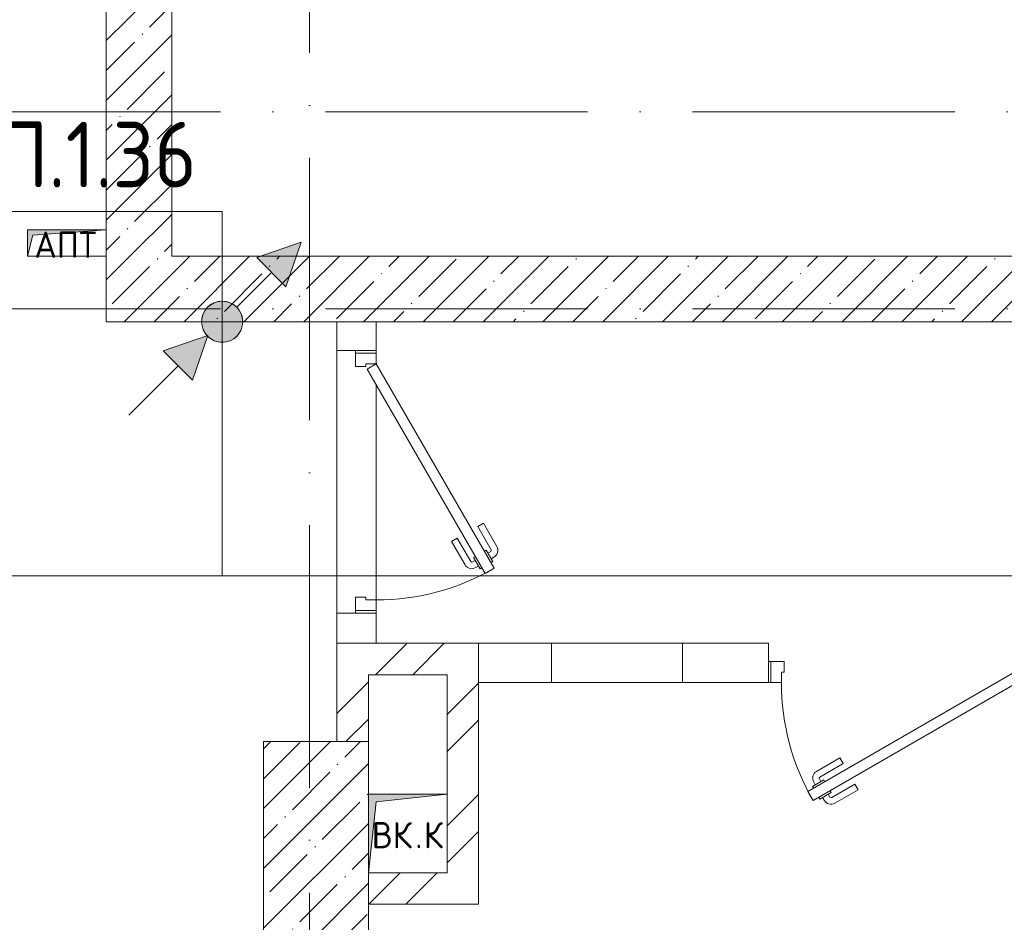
# Model space of a CAD drawing. Header units: millimetres. Extents: x -5460 to 47962, y 30005 to 103451.
# Tile 92 of 192: x 21973 to 25727, y 42893 to 46332. Entities that reach past the tile are written whole.
import ezdxf

# ---------------------------------------------------------------- set-up
doc = ezdxf.new("R2010")
doc.units = ezdxf.units.MM
doc.linetypes.add('4_ Штрихпунктир_ 10 х 2 мм', pattern=[1400, 1000, -200, 0, -200])
for name, color, linetype, lineweight in [('A-____-NOTE-TEXT', 5, 'Continuous', 9), ('A-DETL-____-THIN', 7, 'Continuous', 9), ('A-DOOR-____-MCUT', 7, 'Continuous', 18), ('A-DOOR-____-OTLN', 7, 'Continuous', 9), ('A-DOOR-FRAM-MCUT', 7, 'Continuous', 18), ('A-WALL-____-MCUT', 7, 'Continuous', 9), ('A-WALL-____-OTLN', 7, 'Continuous', 9), ('A-WALL-____-PATT', 7, 'Continuous', 9), ('G-____-____-TEXT', 7, 'Continuous', 9), ('I-WALL-____-MCUT', 7, 'Continuous', 9), ('I-WALL-____-OTLN', 7, 'Continuous', 9), ('M-EQPM-____-OTLN', 7, 'Continuous', 9), ('S-COLS-____-MCUT', 7, 'Continuous', 9), ('S-COLS-____-OTLN', 7, 'Continuous', 9), ('S-GRID-____-OTLN', 7, 'Continuous', 9)]:
    doc.layers.add(name, color=color, linetype=linetype, lineweight=lineweight)
doc.layers.add('A-DETL-____-OTLN', color=7, linetype='Continuous', lineweight=9, true_color=0x00a600)
doc.styles.add('GOST Common', font='GOST_Common.ttf', dxfattribs={"height": 100})
doc.styles.add('ISOCPEUR', font='isocpeur.ttf', dxfattribs={"width": 0.9, "height": 250})
pattern_1 = [(45, (0, 0), (-212.132, 212.132), []), (45, (0, 141.4), (-212.132, 212.132), [])]
pattern_2 = [(45, (0, 0), (-114.04925, 114.04925), []), (45, (114.05, 0), (-114.04925, 114.04925), [201.613, -40.323, 3.353, -36.97])]

# ---------------------------------------------------------------- blocks, each defined once
blk = doc.blocks.new('АР_Дверь однопольная - 1000х2100h_900__Глухая_1 эт-4647087-ВКК_01_К1_З_ЭОМ_кабель_')
at = {"layer": 'A-DOOR-____-MCUT', "color": 253, "lineweight": 13, "true_color": 0xaaaaaa}
for p, q in [((329.4, 525), (-450, 75)), ((-430, 40.4), (349.4, 490.4)), ((349.4, 490.4), (329.4, 525)), ((-450, 75), (-430, 40.4))]:
    blk.add_line(p, q, dxfattribs=at)
at = {"layer": 'A-DOOR-____-OTLN', "color": 253, "lineweight": 5, "true_color": 0xaaaaaa}
for p, q in [((157.2, 483.3), (246, 534.6)), ((169.7, 461.7), (258.5, 512.9)), ((303.8, 519.4), (260.5, 494.4)), ((260.5, 494.4), (264.5, 487.5)), ((271.3, 500.7), (265.3, 511.1)), ((292.9, 513.2), (286.9, 523.6)), ((307.8, 512.5), (303.8, 519.4)), ((169.7, 461.7), (157.2, 483.3)), ((288.5, 445.9), (284.5, 452.9)), ((331.8, 470.9), (288.5, 445.9)), ((299.3, 452.2), (305.3, 441.8)), ((320.9, 464.7), (327, 454.3)), ((327.8, 477.9), (331.8, 470.9)), ((214.7, 383.7), (303.5, 435)), ((227.2, 362.1), (316, 413.3)), ((214.7, 383.7), (227.2, 362.1))]:
    blk.add_line(p, q, dxfattribs=at)
for centre, radius, start, end in [((261, 508.6), 30, 30, 120), ((261, 508.6), 4.99, 30, 120), ((-450, 75), 900, 360, 30), ((301, 439.3), 30, 300, 30), ((301, 439.3), 4.99, 300, 30)]:
    blk.add_arc(centre, radius, start, end, dxfattribs=at)
at = {"layer": 'A-DOOR-FRAM-MCUT', "color": 253, "lineweight": 13, "true_color": 0xaaaaaa}
for p, q in [((-490, 75), (-500, 75)), ((-450, 75), (-490, 75)), ((-490, 75), (-490, -5)), ((-450, 35), (-450, 75)), ((490, 75), (450, 75)), ((450, 75), (450, 35)), ((490, -5), (490, 75)), ((490, 75), (500, 75)), ((-440, 35), (-450, 35)), ((-440, -5), (-440, 35)), ((450, 35), (440, 35)), ((440, 35), (440, -5)), ((-490, -5), (-500, -5)), ((-490, -5), (-440, -5)), ((440, -5), (490, -5)), ((490, -5), (500, -5))]:
    blk.add_line(p, q, dxfattribs=at)
blk = doc.blocks.new('АР_Дверь однопольная - 1000х2100h_900__Глухая_1 эт-4640983-ВКК_01_К1_З_ЭОМ_кабель_')
at = {"layer": 'A-DOOR-____-MCUT', "color": 253, "lineweight": 13, "true_color": 0xaaaaaa}
for p, q in [((329.4, 525), (-450, 75)), ((-430, 40.4), (349.4, 490.4)), ((349.4, 490.4), (329.4, 525)), ((-450, 75), (-430, 40.4))]:
    blk.add_line(p, q, dxfattribs=at)
at = {"layer": 'A-DOOR-____-OTLN', "color": 253, "lineweight": 5, "true_color": 0xaaaaaa}
for p, q in [((157.2, 483.3), (246, 534.6)), ((169.7, 461.7), (258.5, 512.9)), ((303.8, 519.4), (260.5, 494.4)), ((260.5, 494.4), (264.5, 487.5)), ((271.3, 500.7), (265.3, 511.1)), ((292.9, 513.2), (286.9, 523.6)), ((307.8, 512.5), (303.8, 519.4)), ((169.7, 461.7), (157.2, 483.3)), ((288.5, 445.9), (284.5, 452.9)), ((331.8, 470.9), (288.5, 445.9)), ((299.3, 452.2), (305.3, 441.8)), ((320.9, 464.7), (327, 454.3)), ((327.8, 477.9), (331.8, 470.9)), ((214.7, 383.7), (303.5, 435)), ((227.2, 362.1), (316, 413.3)), ((214.7, 383.7), (227.2, 362.1))]:
    blk.add_line(p, q, dxfattribs=at)
for centre, radius, start, end in [((261, 508.6), 30, 30, 120), ((261, 508.6), 4.99, 30, 120), ((-450, 75), 900, 360, 30), ((301, 439.3), 30, 300, 30), ((301, 439.3), 4.99, 300, 30)]:
    blk.add_arc(centre, radius, start, end, dxfattribs=at)
at = {"layer": 'A-DOOR-FRAM-MCUT', "color": 253, "lineweight": 13, "true_color": 0xaaaaaa}
for p, q in [((-490, 75), (-500, 75)), ((-450, 75), (-490, 75)), ((-490, 75), (-490, -5)), ((-450, 35), (-450, 75)), ((490, 75), (450, 75)), ((450, 75), (450, 35)), ((490, -5), (490, 75)), ((490, 75), (500, 75)), ((-440, 35), (-450, 35)), ((-440, -5), (-440, 35)), ((450, 35), (440, 35)), ((440, 35), (440, -5)), ((-490, -5), (-500, -5)), ((-490, -5), (-440, -5)), ((440, -5), (490, -5)), ((490, -5), (500, -5))]:
    blk.add_line(p, q, dxfattribs=at)
blk = doc.blocks.new('КР_Колонна_ЖБ_Прямоугольная - 400x1425h_B40-2411712-ВКК_01_К1_З_ЭОМ_кабель_')
at = {"layer": 'S-COLS-____-OTLN', "lineweight": 5, "true_color": 0xaaaaaa}
h = blk.add_hatch(dxfattribs=at)
h.set_pattern_fill('FP_23', color=253, style=0, pattern_type=2)
h.set_pattern_definition([(225, (21125, 41987.5), (114.04925, -114.04925), []), (225, (21010.95, 41987.5), (114.04925, -114.04925), [201.613, -40.323, 3.353, -36.97])])
h.paths.add_polyline_path([(200, 712.5), (-200, 712.5), (-200, -712.5), (200, -712.5), (200, -212.5)])
at = {"layer": 'S-COLS-____-MCUT', "color": 253, "lineweight": 5, "true_color": 0xaaaaaa}
for p, q in [((200, 712.5), (-200, 712.5)), ((-200, 712.5), (-200, -212.5)), ((200, -712.5), (200, 712.5)), ((-200, -512.5), (-200, -712.5)), ((-200, -712.5), (200, -712.5))]:
    blk.add_line(p, q, dxfattribs=at)
blk = doc.blocks.new('АР_Канал вертикальный прямоугольный - ВК_К-7548682-ВКК_01_К1_З_ЭОМ_кабель_')
at = {"layer": 'M-EQPM-____-OTLN', "lineweight": 5, "true_color": 0xe2e2e2}
blk.add_hatch(color=254, dxfattribs=at).paths.add_polyline_path([(-150, -150), (-120, 120), (150, 150), (-150, 150), (-150, 60.8)])
at = {"layer": 'M-EQPM-____-OTLN', "color": 253, "lineweight": 13, "true_color": 0xaaaaaa}
for p, q in [((150, 150), (-150, 150)), ((-150, 150), (-150, -150)), ((150, 150), (-150, 150)), ((-150, 150), (-150, -150)), ((-150, -150), (-120, 120)), ((-150, -150), (-120, 120)), ((-120, 120), (150, 150)), ((-120, 120), (150, 150)), ((150, -150), (150, 150)), ((-150, -150), (150, -150))]:
    blk.add_line(p, q, dxfattribs=at)
at = {"layer": 'M-EQPM-____-OTLN', "color": 253, "lineweight": 5, "true_color": 0xaaaaaa}
for p, q in [((-150, -150), (-150, 150)), ((-150, 150), (150, 150)), ((150, 150), (150, -150)), ((150, -150), (-150, -150))]:
    blk.add_line(p, q, dxfattribs=at)
blk = doc.blocks.new('АР_Канал вертикальный прямоугольный - АПТ-5078204-ВКК_01_К1_З_ЭОМ_кабель_')
at = {"layer": 'M-EQPM-____-OTLN', "lineweight": 5, "true_color": 0xe2e2e2}
blk.add_hatch(color=254, dxfattribs=at).paths.add_polyline_path([(-150, -50), (-130, 30), (150, 50), (-150, 50)])
at = {"layer": 'M-EQPM-____-OTLN', "color": 253, "lineweight": 13, "true_color": 0xaaaaaa}
for p, q in [((150, 50), (-150, 50)), ((-150, 50), (-150, -50)), ((150, 50), (-150, 50)), ((-150, 50), (-150, -50)), ((-130, 30), (150, 50)), ((-130, 30), (150, 50)), ((150, -50), (150, 50)), ((-150, -50), (-130, 30)), ((-150, -50), (-130, 30)), ((-150, -50), (150, -50))]:
    blk.add_line(p, q, dxfattribs=at)
at = {"layer": 'M-EQPM-____-OTLN', "color": 253, "lineweight": 5, "true_color": 0xaaaaaa}
for p, q in [((-150, -50), (-150, 50)), ((-150, 50), (150, 50)), ((150, 50), (150, -50)), ((150, -50), (-150, -50))]:
    blk.add_line(p, q, dxfattribs=at)
blk = doc.blocks.new('Наметкина 10_РД_АР_К1_отсоединено_rvt-1-ВКК_01_К1_З_ЭОМ_кабель_')
at = {"layer": 'A-WALL-____-PATT', "lineweight": 5, "true_color": 0xaaaaaa}
h = blk.add_hatch(dxfattribs=at)
h.set_pattern_fill('FP_5', color=253, style=0, pattern_type=2)
h.set_pattern_definition(pattern_2)
h.paths.add_polyline_path([(20325, 44550), (20575, 44550), (20575, 47350), (20325, 47350), (20325, 45579.8)])
h = blk.add_hatch(dxfattribs=at)
h.set_pattern_fill('FP_5', color=253, style=0, pattern_type=2)
h.set_pattern_definition(pattern_2)
h.paths.add_polyline_path([(26950, 44300), (26950, 44550), (20325, 44550), (20325, 44300), (26850, 44300)])
h = blk.add_hatch(dxfattribs=at)
h.set_pattern_fill('FP_3', color=253, style=0, pattern_type=2)
h.set_pattern_definition(pattern_1)
h.paths.add_polyline_path([(21625, 42955), (21625, 43075), (21205, 43075), (21205, 42955), (21530.9, 42955)])
h = blk.add_hatch(dxfattribs=at)
h.set_pattern_fill('FP_3', color=253, style=0, pattern_type=2)
h.set_pattern_definition(pattern_1)
h.paths.add_polyline_path([(21625, 42080.1), (21745, 42080.1), (21745, 43075), (21625, 43075), (21625, 42200)])
h = blk.add_hatch(dxfattribs=at)
h.set_pattern_fill('FP_2', color=253, style=0, pattern_type=2)
h.set_pattern_definition([(0, (0, 0), (0, 500), []), (90, (0, 0), (-500, 3e-14), [])])
h.paths.add_polyline_path([(26650, 42925), (26650, 43075), (25340, 43075), (25340, 42925)])
h.paths.add_polyline_path([(24190.5, 42925), (24440, 42925), (24440, 43075), (23850, 43075), (23850, 42925)])
h.paths.add_polyline_path([(22850, 42925), (22850, 43075), (21745, 43075), (21745, 42925)])
h = blk.add_hatch(dxfattribs=at)
h.set_pattern_fill('FP_3', color=253, style=0, pattern_type=2)
h.set_pattern_definition(pattern_1)
h.paths.add_polyline_path([(21325, 42700), (21325, 42955), (21205, 42955), (21205, 42700)])
h = blk.add_hatch(dxfattribs=at)
h.set_pattern_fill('FP_3', color=253, style=0, pattern_type=2)
h.set_pattern_definition(pattern_1)
h.paths.add_polyline_path([(21625, 42080), (21625, 42200), (21325, 42200), (21325, 42080), (21530.9, 42080)])
at = {"layer": 'A-WALL-____-MCUT', "color": 253, "lineweight": 5, "true_color": 0xaaaaaa}
for p, q in [((21355, 44300), (21205, 44300)), ((21205, 44300), (21205, 44190)), ((21355, 44190), (21355, 44300)), ((21205, 44190), (21355, 44190)), ((21355, 43190), (21205, 43190)), ((21205, 43190), (21205, 43075)), ((21355, 43075), (21355, 43190)), ((21205, 43075), (21355, 43075)), ((22850, 43075), (21745, 43075)), ((21745, 43075), (21745, 42955)), ((21745, 43075), (21745, 42955)), ((22850, 42925), (22850, 43075)), ((21745, 42955), (21745, 42925)), ((21745, 42925), (21745, 42955)), ((21745, 42925), (22850, 42925))]:
    blk.add_line(p, q, dxfattribs=at)
at = {"layer": 'A-WALL-____-OTLN', "color": 253, "lineweight": 5, "true_color": 0xaaaaaa}
for p, q in [((21205, 43190), (21205, 44190)), ((21355, 44190), (21355, 44180)), ((21355, 44060), (21355, 43240)), ((21355, 43200), (21355, 43190))]:
    blk.add_line(p, q, dxfattribs=at)
at = {"layer": 'I-WALL-____-MCUT', "color": 253, "lineweight": 5, "true_color": 0xaaaaaa}
for p, q in [((20325, 47350), (20325, 44550)), ((20575, 44550), (20575, 47130)), ((20325, 44550), (20325, 44300)), ((26950, 44550), (20575, 44550)), ((20325, 44300), (26950, 44300)), ((21745, 43075), (21205, 43075)), ((21205, 43075), (21205, 42955)), ((21205, 42955), (21205, 42700)), ((21325, 42700), (21325, 42955)), ((21325, 42955), (21625, 42955)), ((21625, 42955), (21625, 42500)), ((21745, 42080.1), (21745, 42925)), ((21325, 42080), (21625, 42080)), ((21625, 42080.1), (21745, 42080.1))]:
    blk.add_line(p, q, dxfattribs=at)
at = {"layer": 'I-WALL-____-OTLN', "color": 253, "lineweight": 5, "true_color": 0xaaaaaa}
blk.add_line((21745, 43075), (21625, 43075), dxfattribs=at)
at = {"layer": 'A-DOOR-____-OTLN', "color": 253, "lineweight": 5, "true_color": 0xaaaaaa}
for name, p, rotation in [('АР_Дверь однопольная - 1000х2100h_900__Глухая_1 эт-4640983-ВКК_01_К1_З_ЭОМ_кабель_', (21280, 43690), 270), ('АР_Дверь однопольная - 1000х2100h_900__Глухая_1 эт-4647087-ВКК_01_К1_З_ЭОМ_кабель_', (23350, 43000), 180)]:
    blk.add_blockref(name, p, dxfattribs=dict(at, rotation=rotation))
at = {"layer": 'M-EQPM-____-OTLN', "color": 253, "lineweight": 5, "true_color": 0xaaaaaa}
for name, p in [('АР_Канал вертикальный прямоугольный - АПТ-5078204-ВКК_01_К1_З_ЭОМ_кабель_', (20175, 44600)), ('АР_Канал вертикальный прямоугольный - ВК_К-7548682-ВКК_01_К1_З_ЭОМ_кабель_', (21475, 42350))]:
    blk.add_blockref(name, p, dxfattribs=at)
at = {"layer": 'S-COLS-____-OTLN', "color": 253, "lineweight": 5, "true_color": 0xaaaaaa, "rotation": 180}
blk.add_blockref('КР_Колонна_ЖБ_Прямоугольная - 400x1425h_B40-2411712-ВКК_01_К1_З_ЭОМ_кабель_', (21125, 41987.5), dxfattribs=at)
at = {"layer": 'A-____-NOTE-TEXT', "color": 253, "lineweight": 5, "true_color": 0xaaaaaa, "char_height": 100, "attachment_point": 1, "style": 'GOST Common'}
for s, insert, width in [('АПТ', (20050.9, 44643.6), 304.641), ('ВК', (21337.4, 42393.6), 200.422), ('\\fGOST Common|b0|i0|c204|p34|;К', (21535.8, 42393.6), 96.202), ('\\fGOST Common|b0|i0|c204|p34|;.', (21502.8, 42393.6), 40.084)]:
    blk.add_mtext(s, dxfattribs=dict(at, insert=insert, width=width))
blk = doc.blocks.new('УГО Выше ниже синее _ 2020 - УГО Выше ниже синее _ 2020-2088885--01 ЭМ')
at = {"layer": 'A-____-NOTE-TEXT', "lineweight": 9}
h = blk.add_hatch(color=5, dxfattribs=at)
edge = h.paths.add_edge_path()
edge.add_arc((0, 0), 0.392, 0, 180)
edge.add_arc((0, 0), 0.392, 180, 360)
blk.add_hatch(color=5, dxfattribs=at).paths.add_polyline_path([(-0.565, -1.112), (-1.122, -0.555), (-0.272, -0.263)])
at = {"layer": 'A-____-NOTE-TEXT', "color": 5, "lineweight": 9}
for p, q in [((-0.272, -0.263), (-1.122, -0.555)), ((-0.565, -1.112), (-0.272, -0.263)), ((-1.122, -0.555), (-0.565, -1.112)), ((-1.78, -1.78), (-0.838, -0.838))]:
    blk.add_line(p, q, dxfattribs=at)
blk.add_circle((0, 0), 0.392, dxfattribs=at)
for start, end in [(360, 180), (180, 360)]:
    blk.add_arc((0, 0), 0.392, start, end, dxfattribs=at)
blk = doc.blocks.new('УГО Выше ниже синее _ 2020 - УГО Выше ниже синее _ 2020-V121--01 ЭМ')
at = {"layer": 'A-____-NOTE-TEXT', "lineweight": 9, "true_color": 0x0000ff}
h = blk.add_hatch(color=5, dxfattribs=at)
edge = h.paths.add_edge_path()
edge.add_arc((0, 0), 0.392, 270, 450)
edge.add_arc((0, 0), 0.392, 90, 270)
blk.add_hatch(color=5, dxfattribs=at).paths.add_polyline_path([(0.668, -1.215), (1.225, -0.658), (1.517, -1.508)])
at = {"layer": 'A-____-NOTE-TEXT', "lineweight": 9}
for p, q in [((0.277, -0.277), (0.941, -0.941)), ((1.225, -0.658), (0.668, -1.215)), ((1.517, -1.508), (1.225, -0.658)), ((0.668, -1.215), (1.517, -1.508))]:
    blk.add_line(p, q, dxfattribs=at)
blk.add_circle((0, 0), 0.392, dxfattribs=at)
for start, end in [(90, 270), (270, 90)]:
    blk.add_arc((0, 0), 0.392, start, end, dxfattribs=at)

msp = doc.modelspace()

# ---------------------------------------------------------------- linework, layer by layer
at = {"layer": 'A-DETL-____-OTLN', "color": 5, "true_color": 0x0000ff}
for p, q in [((22744.8, 45181.4), (22744.8, 44213.6)), ((18748.2, 44213.6), (30316.3, 44213.6))]:
    msp.add_line(p, q, dxfattribs=at)
at = {"layer": 'A-DETL-____-THIN'}
for p, q in [((22744.8, 45601.8), (21795.4, 45601.8)), ((22744.8, 45181.4), (22744.8, 45601.8))]:
    msp.add_line(p, q, dxfattribs=at)
at = {"layer": 'S-GRID-____-OTLN', "color": 253, "linetype": '4_ Штрихпунктир_ 10 х 2 мм', "true_color": 0xaaaaaa}
for p, q in [((23077.6, 30804.7), (23077.6, 102650.8)), ((39539.6, 45981.2), (-2215.3, 45981.2)), ((39539.6, 45231.2), (-2215.3, 45231.2))]:
    msp.add_line(p, q, dxfattribs=at)

# ---------------------------------------------------------------- block references
at = {"lineweight": 5}
msp.add_blockref('Наметкина 10_РД_АР_К1_отсоединено_rvt-1-ВКК_01_К1_З_ЭОМ_кабель_', (1977.6, 881.2), dxfattribs=at)
at = {"layer": 'A-____-NOTE-TEXT', "lineweight": 9, "xscale": 200, "yscale": 200, "zscale": 200, "rotation": 89.99999999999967}
msp.add_blockref('УГО Выше ниже синее _ 2020 - УГО Выше ниже синее _ 2020-V121--01 ЭМ', (22744.8, 45181.2), dxfattribs=at)
at = {"layer": 'A-____-NOTE-TEXT', "xscale": 200, "yscale": 200, "zscale": 200}
msp.add_blockref('УГО Выше ниже синее _ 2020 - УГО Выше ниже синее _ 2020-2088885--01 ЭМ', (22744.8, 45181.4), dxfattribs=at)

# ---------------------------------------------------------------- texts
at = {"layer": 'G-____-____-TEXT', "char_height": 250, "attachment_point": 1, "style": 'ISOCPEUR'}
for s, insert, width in [('\\fISOCPEUR|b0|i0|c204|p34|;П', (21883.1, 45943.4), 240.506), ('.1.36', (22081.6, 45943.4), 1138.396)]:
    msp.add_mtext(s, dxfattribs=dict(at, insert=insert, width=width))

doc.saveas('drawing.dxf')
